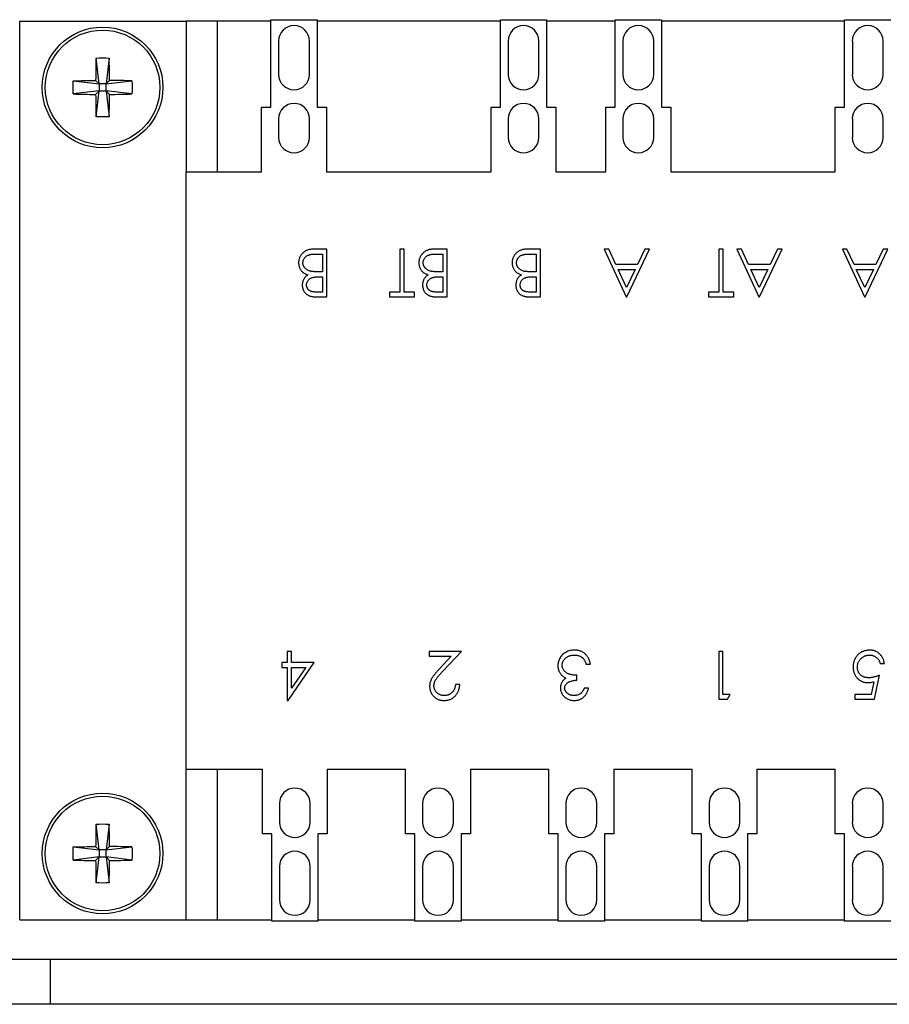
# Model space of a CAD drawing. Header units: inches. Extents: x 0.5 to 21.5, y 0.5 to 16.5.
# Tile 4 of 13: x 5.9 to 7.7, y 7.9 to 9.9. Entities that reach past the tile are written whole.
import ezdxf

# ---------------------------------------------------------------- set-up
doc = ezdxf.new("R2010")
doc.units = ezdxf.units.IN
doc.header["$LTSCALE"] = 2
doc.header["$MEASUREMENT"] = 0

msp = doc.modelspace()

# ---------------------------------------------------------------- linework, layer by layer
for p, q in [((5.877, 8.0578), (5.877, 9.935)), ((5.877, 9.935), (6.225, 9.935)), ((6.225, 9.935), (6.225, 9.62)), ((6.2896, 9.935), (6.225, 9.935)), ((6.2896, 9.935), (6.2896, 9.62)), ((6.4019, 9.935), (6.2896, 9.935)), ((6.4019, 9.7554), (6.4019, 9.9378)), ((6.4019, 9.9378), (6.4986, 9.9378)), ((6.4986, 9.9378), (6.4986, 9.7554)), ((6.8812, 9.935), (6.4986, 9.935)), ((6.8812, 9.7554), (6.8812, 9.9378)), ((6.8812, 9.9378), (6.9779, 9.9378)), ((6.9779, 9.9378), (6.9779, 9.7554)), ((7.1209, 9.935), (6.9779, 9.935)), ((7.1209, 9.7554), (7.1209, 9.9378)), ((7.1209, 9.9378), (7.2176, 9.9378)), ((7.2176, 9.9378), (7.2176, 9.7554)), ((7.6003, 9.935), (7.2176, 9.935)), ((7.6003, 9.7554), (7.6003, 9.9378)), ((7.6003, 9.9378), (7.697, 9.9378)), ((6.418, 9.8933), (6.418, 9.8236)), ((6.4824, 9.8236), (6.4824, 9.8933)), ((6.8974, 9.8933), (6.8974, 9.8236)), ((6.9618, 9.8236), (6.9618, 9.8933)), ((7.1371, 9.8933), (7.1371, 9.8236)), ((7.2015, 9.8236), (7.2015, 9.8933)), ((7.6165, 9.8933), (7.6165, 9.8236)), ((7.6808, 9.8236), (7.6808, 9.8933)), ((6.0429, 9.8037), (6.0365, 9.8577)), ((6.0639, 9.8577), (6.0575, 9.8037)), ((5.9889, 9.8101), (6.0429, 9.8037)), ((6.0429, 9.8037), (6.0357, 9.8109)), ((6.0575, 9.8037), (6.0648, 9.8109)), ((6.0575, 9.8037), (6.1116, 9.8101)), ((6.0429, 9.7891), (5.9889, 9.7827)), ((6.0357, 9.7818), (6.0429, 9.7891)), ((6.0365, 9.735), (6.0429, 9.7891)), ((6.0575, 9.8037), (6.0429, 9.8037)), ((6.0429, 9.8037), (6.0429, 9.7891)), ((6.0429, 9.7891), (6.0575, 9.7891)), ((6.0575, 9.7891), (6.0575, 9.8037)), ((6.1116, 9.7827), (6.0575, 9.7891)), ((6.0648, 9.7818), (6.0575, 9.7891)), ((6.0575, 9.7891), (6.0639, 9.735)), ((6.3825, 9.62), (6.3825, 9.7554)), ((6.3825, 9.7554), (6.4019, 9.7554)), ((6.4986, 9.7554), (6.5179, 9.7554)), ((6.5179, 9.7554), (6.5179, 9.62)), ((6.8619, 9.62), (6.8619, 9.7554)), ((6.8619, 9.7554), (6.8812, 9.7554)), ((6.9779, 9.7554), (6.9973, 9.7554)), ((6.9973, 9.7554), (6.9973, 9.62)), ((7.1016, 9.62), (7.1016, 9.7554)), ((7.1016, 9.7554), (7.1209, 9.7554)), ((7.2176, 9.7554), (7.237, 9.7554)), ((7.237, 9.7554), (7.237, 9.62)), ((7.5809, 9.62), (7.5809, 9.7554)), ((7.5809, 9.7554), (7.6003, 9.7554)), ((6.418, 9.7307), (6.418, 9.692)), ((6.4824, 9.692), (6.4824, 9.7307)), ((6.8974, 9.7307), (6.8974, 9.692)), ((6.9618, 9.692), (6.9618, 9.7307)), ((7.1371, 9.7307), (7.1371, 9.692)), ((7.2015, 9.692), (7.2015, 9.7307)), ((7.6165, 9.7307), (7.6165, 9.692)), ((7.6808, 9.692), (7.6808, 9.7307)), ((6.225, 9.62), (6.2896, 9.62)), ((6.225, 8.3728), (6.225, 9.62)), ((6.2896, 9.62), (6.3825, 9.62)), ((6.5179, 9.62), (6.8619, 9.62)), ((6.9973, 9.62), (7.1016, 9.62)), ((7.237, 9.62), (7.5809, 9.62)), ((6.5187, 9.4587), (6.4916, 9.4587)), ((6.4969, 9.4484), (6.5097, 9.4484)), ((6.5097, 9.4484), (6.5097, 9.4112)), ((6.5187, 9.3587), (6.5187, 9.4587)), ((6.6712, 9.4587), (6.6712, 9.3689)), ((6.6802, 9.4587), (6.6712, 9.4587)), ((6.6802, 9.3689), (6.6802, 9.4587)), ((6.7699, 9.4587), (6.7429, 9.4587)), ((6.7482, 9.4484), (6.761, 9.4484)), ((6.761, 9.4484), (6.761, 9.4112)), ((6.7699, 9.3587), (6.7699, 9.4587)), ((6.9648, 9.4587), (6.9378, 9.4587)), ((6.9431, 9.4484), (6.9558, 9.4484)), ((6.9558, 9.4484), (6.9558, 9.4112)), ((6.9648, 9.3587), (6.9648, 9.4587)), ((7.1079, 9.4587), (7.0981, 9.4587)), ((7.0981, 9.4587), (7.1443, 9.3587)), ((7.1227, 9.4266), (7.1079, 9.4587)), ((7.1456, 9.3587), (7.193, 9.4587)), ((7.1832, 9.4587), (7.168, 9.4266)), ((7.193, 9.4587), (7.1832, 9.4587)), ((7.3379, 9.4587), (7.3379, 9.3689)), ((7.3469, 9.4587), (7.3379, 9.4587)), ((7.3469, 9.3689), (7.3469, 9.4587)), ((7.3848, 9.4587), (7.3751, 9.4587)), ((7.3751, 9.4587), (7.4212, 9.3587)), ((7.3996, 9.4266), (7.3848, 9.4587)), ((7.4225, 9.3587), (7.4699, 9.4587)), ((7.4601, 9.4587), (7.4449, 9.4266)), ((7.4699, 9.4587), (7.4601, 9.4587)), ((7.6053, 9.4587), (7.5956, 9.4587)), ((7.5956, 9.4587), (7.6417, 9.3587)), ((7.6201, 9.4266), (7.6053, 9.4587)), ((7.643, 9.3587), (7.6904, 9.4587)), ((7.6807, 9.4587), (7.6654, 9.4266)), ((7.6904, 9.4587), (7.6807, 9.4587)), ((7.168, 9.4266), (7.1227, 9.4266)), ((7.4449, 9.4266), (7.3996, 9.4266)), ((7.6654, 9.4266), (7.6201, 9.4266)), ((6.5097, 9.4112), (6.5037, 9.4112)), ((6.5037, 9.401), (6.5097, 9.401)), ((6.5097, 9.401), (6.5097, 9.3689)), ((6.7549, 9.401), (6.761, 9.401)), ((6.761, 9.4112), (6.755, 9.4112)), ((6.761, 9.401), (6.761, 9.3689)), ((6.9498, 9.401), (6.9558, 9.401)), ((6.9558, 9.4112), (6.9499, 9.4112)), ((6.9558, 9.401), (6.9558, 9.3689)), ((7.145, 9.3782), (7.1274, 9.4164)), ((7.1274, 9.4164), (7.1631, 9.4164)), ((7.1631, 9.4164), (7.145, 9.3782)), ((7.422, 9.3782), (7.4043, 9.4164)), ((7.4043, 9.4164), (7.4401, 9.4164)), ((7.4401, 9.4164), (7.422, 9.3782)), ((7.6425, 9.3782), (7.6248, 9.4164)), ((7.6248, 9.4164), (7.6606, 9.4164)), ((7.6606, 9.4164), (7.6425, 9.3782)), ((6.5097, 9.3689), (6.4975, 9.3689)), ((6.4991, 9.3587), (6.5187, 9.3587)), ((6.6494, 9.3689), (6.6494, 9.3587)), ((6.6712, 9.3689), (6.6494, 9.3689)), ((6.6494, 9.3587), (6.702, 9.3587)), ((6.702, 9.3689), (6.6802, 9.3689)), ((6.702, 9.3587), (6.702, 9.3689)), ((6.761, 9.3689), (6.7488, 9.3689)), ((6.7504, 9.3587), (6.7699, 9.3587)), ((6.9558, 9.3689), (6.9437, 9.3689)), ((6.9453, 9.3587), (6.9648, 9.3587)), ((7.1443, 9.3587), (7.1456, 9.3587)), ((7.3161, 9.3689), (7.3161, 9.3587)), ((7.3379, 9.3689), (7.3161, 9.3689)), ((7.3161, 9.3587), (7.3687, 9.3587)), ((7.3687, 9.3689), (7.3469, 9.3689)), ((7.3687, 9.3587), (7.3687, 9.3689)), ((7.4212, 9.3587), (7.4225, 9.3587)), ((7.6417, 9.3587), (7.643, 9.3587)), ((6.436, 8.6185), (6.436, 8.5955)), ((6.4449, 8.6185), (6.436, 8.6185)), ((6.4449, 8.5955), (6.4449, 8.6185)), ((6.7321, 8.6185), (6.7321, 8.6083)), ((6.8001, 8.6185), (6.7321, 8.6185)), ((6.7613, 8.5772), (6.8001, 8.6185)), ((7.3373, 8.6185), (7.3373, 8.5185)), ((7.3462, 8.6185), (7.3373, 8.6185)), ((7.3462, 8.5288), (7.3462, 8.6185)), ((6.7321, 8.6083), (6.7787, 8.6083)), ((6.7787, 8.6083), (6.7536, 8.5816)), ((6.4244, 8.5955), (6.4244, 8.5852)), ((6.436, 8.5955), (6.4244, 8.5955)), ((6.4244, 8.5852), (6.436, 8.5852)), ((6.436, 8.5852), (6.436, 8.516)), ((6.4378, 8.516), (6.4924, 8.5955)), ((6.4924, 8.5955), (6.4449, 8.5955)), ((6.4449, 8.5852), (6.4748, 8.5852)), ((6.4449, 8.5418), (6.4449, 8.5852)), ((6.4748, 8.5852), (6.4449, 8.5418)), ((7.0603, 8.5916), (7.0693, 8.5916)), ((7.6744, 8.5929), (7.6834, 8.5929)), ((7.0411, 8.5583), (7.0411, 8.5685)), ((7.6613, 8.5551), (7.6559, 8.5288)), ((7.6629, 8.5185), (7.6732, 8.5685)), ((6.7962, 8.5493), (6.7873, 8.5493)), ((7.0655, 8.5416), (7.0565, 8.5416)), ((6.436, 8.516), (6.4378, 8.516)), ((7.3373, 8.5185), (7.3557, 8.5185)), ((7.3616, 8.5288), (7.3462, 8.5288)), ((7.3557, 8.5185), (7.3616, 8.5288)), ((7.6219, 8.5288), (7.6219, 8.5185)), ((7.6559, 8.5288), (7.6219, 8.5288)), ((7.6219, 8.5185), (7.6629, 8.5185)), ((6.225, 8.3728), (6.2896, 8.3728)), ((6.225, 8.0578), (6.225, 8.3728)), ((6.2896, 8.3728), (6.2896, 8.0578)), ((6.2896, 8.3728), (6.3841, 8.3728)), ((6.3841, 8.2373), (6.3841, 8.3728)), ((6.5195, 8.3728), (6.5195, 8.2373)), ((6.5195, 8.3728), (6.6833, 8.3728)), ((6.6833, 8.2373), (6.6833, 8.3728)), ((6.8187, 8.3728), (6.8187, 8.2373)), ((6.8187, 8.3728), (6.9825, 8.3728)), ((6.9825, 8.2373), (6.9825, 8.3728)), ((7.1179, 8.3728), (7.1179, 8.2373)), ((7.1179, 8.3728), (7.2817, 8.3728)), ((7.2817, 8.2373), (7.2817, 8.3728)), ((7.4172, 8.3728), (7.4172, 8.2373)), ((7.4172, 8.3728), (7.5809, 8.3728)), ((7.5809, 8.2373), (7.5809, 8.3728)), ((6.4196, 8.3008), (6.4196, 8.262)), ((6.484, 8.262), (6.484, 8.3008)), ((6.7188, 8.3008), (6.7188, 8.262)), ((6.7832, 8.262), (6.7832, 8.3008)), ((7.018, 8.3008), (7.018, 8.262)), ((7.0824, 8.262), (7.0824, 8.3008)), ((7.3173, 8.3008), (7.3173, 8.262)), ((7.3816, 8.262), (7.3816, 8.3008)), ((7.6165, 8.3008), (7.6165, 8.262)), ((7.6808, 8.262), (7.6808, 8.3008)), ((6.0429, 8.2037), (6.0365, 8.2577)), ((6.0639, 8.2577), (6.0575, 8.2037)), ((6.4035, 8.2373), (6.3841, 8.2373)), ((6.4035, 8.0549), (6.4035, 8.2373)), ((6.5001, 8.2373), (6.5001, 8.0549)), ((6.5195, 8.2373), (6.5001, 8.2373)), ((6.7027, 8.2373), (6.6833, 8.2373)), ((6.7027, 8.0549), (6.7027, 8.2373)), ((6.7994, 8.2373), (6.7994, 8.0549)), ((6.8187, 8.2373), (6.7994, 8.2373)), ((7.0019, 8.2373), (6.9825, 8.2373)), ((7.0019, 8.0549), (7.0019, 8.2373)), ((7.0986, 8.2373), (7.0986, 8.0549)), ((7.1179, 8.2373), (7.0986, 8.2373)), ((7.3011, 8.2373), (7.2817, 8.2373)), ((7.3011, 8.0549), (7.3011, 8.2373)), ((7.3978, 8.2373), (7.3978, 8.0549)), ((7.4172, 8.2373), (7.3978, 8.2373)), ((7.6003, 8.2373), (7.5809, 8.2373)), ((7.6003, 8.0549), (7.6003, 8.2373)), ((5.9889, 8.2101), (6.0429, 8.2037)), ((6.0429, 8.2037), (6.0357, 8.2109)), ((6.0575, 8.2037), (6.0648, 8.2109)), ((6.0575, 8.2037), (6.1116, 8.2101)), ((6.0429, 8.1891), (5.9889, 8.1827)), ((6.0357, 8.1818), (6.0429, 8.1891)), ((6.0365, 8.135), (6.0429, 8.1891)), ((6.0575, 8.2037), (6.0429, 8.2037)), ((6.0429, 8.2037), (6.0429, 8.1891)), ((6.0429, 8.1891), (6.0575, 8.1891)), ((6.0575, 8.1891), (6.0575, 8.2037)), ((6.0575, 8.1891), (6.0639, 8.135)), ((6.0648, 8.1818), (6.0575, 8.1891)), ((6.1116, 8.1827), (6.0575, 8.1891)), ((6.4196, 8.1691), (6.4196, 8.0995)), ((6.484, 8.0995), (6.484, 8.1691)), ((6.7188, 8.1691), (6.7188, 8.0995)), ((6.7832, 8.0995), (6.7832, 8.1691)), ((7.018, 8.1691), (7.018, 8.0995)), ((7.0824, 8.0995), (7.0824, 8.1691)), ((7.3173, 8.1691), (7.3173, 8.0995)), ((7.3816, 8.0995), (7.3816, 8.1691)), ((7.6165, 8.1691), (7.6165, 8.0995)), ((7.6808, 8.0995), (7.6808, 8.1691)), ((5.877, 8.0578), (6.225, 8.0578)), ((6.225, 8.0578), (6.2896, 8.0578)), ((6.2896, 8.0578), (6.4035, 8.0578)), ((6.5001, 8.0549), (6.4035, 8.0549)), ((6.5001, 8.0578), (6.7027, 8.0578)), ((6.7994, 8.0549), (6.7027, 8.0549)), ((6.7994, 8.0578), (7.0019, 8.0578)), ((7.0986, 8.0549), (7.0019, 8.0549)), ((7.0986, 8.0578), (7.3011, 8.0578)), ((7.3978, 8.0549), (7.3011, 8.0549)), ((7.3978, 8.0578), (7.6003, 8.0578)), ((7.697, 8.0549), (7.6003, 8.0549)), ((5.847, 7.9759), (5.9415, 7.9759)), ((5.9415, 7.8814), (5.9415, 7.9759)), ((5.9415, 7.9759), (8.036, 7.9759)), ((5.9415, 7.8814), (5.847, 7.8814)), ((8.036, 7.8814), (5.9415, 7.8814))]:
    msp.add_line(p, q)
for centre, radius in [((6.0502, 9.7964), 0.126), ((6.0502, 9.7964), 0.1197), ((6.0502, 8.1964), 0.126), ((6.0502, 8.1964), 0.1197)]:
    msp.add_circle(centre, radius)
for centre, start, end in [((6.4502, 9.8933), 0, 180), ((6.9296, 9.8933), 0, 180), ((7.1693, 9.8933), 0, 180), ((7.6486, 9.8933), 0, 180), ((6.4502, 9.8236), 180, 0), ((6.9296, 9.8236), 180, 0), ((7.1693, 9.8236), 180, 0), ((7.6486, 9.8236), 180, 0), ((6.4502, 9.7307), 0, 180), ((6.9296, 9.7307), 0, 180), ((7.1693, 9.7307), 0, 180), ((7.6486, 9.7307), 0, 180), ((6.4502, 9.692), 180, 0), ((6.9296, 9.692), 180, 0), ((7.1693, 9.692), 180, 0), ((7.6486, 9.692), 180, 0), ((6.4518, 8.3008), 0, 180), ((6.751, 8.3008), 0, 180), ((7.0502, 8.3008), 0, 180), ((7.3494, 8.3008), 0, 180), ((7.6486, 8.3008), 0, 180), ((6.4518, 8.262), 180, 0), ((6.751, 8.262), 180, 0), ((7.0502, 8.262), 180, 0), ((7.3494, 8.262), 180, 0), ((7.6486, 8.262), 180, 0), ((6.4518, 8.1691), 0, 180), ((6.751, 8.1691), 0, 180), ((7.0502, 8.1691), 0, 180), ((7.3494, 8.1691), 0, 180), ((7.6486, 8.1691), 0, 180), ((6.4518, 8.0995), 180, 0), ((6.751, 8.0995), 180, 0), ((7.0502, 8.0995), 180, 0), ((7.3494, 8.0995), 180, 0), ((7.6486, 8.0995), 180, 0)]:
    msp.add_arc(centre, 0.0322, start, end)
for points in [[(6.0365, 9.8577), (6.0361, 9.8425), (6.0358, 9.8269), (6.0357, 9.8109)], [(6.0365, 9.8577), (6.0457, 9.8581), (6.0548, 9.8581), (6.0639, 9.8577)], [(6.0648, 9.8109), (6.0647, 9.8269), (6.0644, 9.8425), (6.0639, 9.8577)], [(5.9889, 9.7827), (5.9885, 9.7918), (5.9885, 9.8009), (5.9889, 9.8101)], [(5.9889, 9.8101), (6.0041, 9.8105), (6.0197, 9.8108), (6.0357, 9.8109)], [(6.1116, 9.8101), (6.0963, 9.8105), (6.0807, 9.8108), (6.0648, 9.8109)], [(6.1116, 9.8101), (6.112, 9.8009), (6.112, 9.7918), (6.1116, 9.7827)], [(5.9889, 9.7827), (6.0041, 9.7822), (6.0197, 9.7819), (6.0357, 9.7818)], [(6.0357, 9.7818), (6.0358, 9.7659), (6.0361, 9.7503), (6.0365, 9.735)], [(6.0639, 9.735), (6.0644, 9.7503), (6.0647, 9.7659), (6.0648, 9.7818)], [(6.0648, 9.7818), (6.0807, 9.7819), (6.0963, 9.7822), (6.1116, 9.7827)], [(6.0639, 9.735), (6.0548, 9.7346), (6.0457, 9.7346), (6.0365, 9.735)], [(6.0365, 8.2577), (6.0361, 8.2425), (6.0358, 8.2269), (6.0357, 8.2109)], [(6.0365, 8.2577), (6.0457, 8.2581), (6.0548, 8.2581), (6.0639, 8.2577)], [(6.0648, 8.2109), (6.0647, 8.2269), (6.0644, 8.2425), (6.0639, 8.2577)], [(5.9889, 8.1827), (5.9885, 8.1918), (5.9885, 8.2009), (5.9889, 8.2101)], [(5.9889, 8.2101), (6.0041, 8.2105), (6.0197, 8.2108), (6.0357, 8.2109)], [(6.1116, 8.2101), (6.0963, 8.2105), (6.0807, 8.2108), (6.0648, 8.2109)], [(6.1116, 8.2101), (6.112, 8.2009), (6.112, 8.1918), (6.1116, 8.1827)], [(5.9889, 8.1827), (6.0041, 8.1822), (6.0197, 8.1819), (6.0357, 8.1818)], [(6.0357, 8.1818), (6.0358, 8.1659), (6.0361, 8.1503), (6.0365, 8.135)], [(6.0639, 8.135), (6.0644, 8.1503), (6.0647, 8.1659), (6.0648, 8.1818)], [(6.0648, 8.1818), (6.0807, 8.1819), (6.0963, 8.1822), (6.1116, 8.1827)], [(6.0639, 8.135), (6.0548, 8.1346), (6.0457, 8.1346), (6.0365, 8.135)]]:
    msp.add_open_spline(points, degree=3)
for points, knots in [([(6.4916, 9.4587), (6.4904, 9.4587), (6.4881, 9.4586), (6.4847, 9.4582), (6.4815, 9.4576), (6.4785, 9.4567), (6.4757, 9.4555), (6.473, 9.4541), (6.4706, 9.4524), (6.4683, 9.4505), (6.4663, 9.4484), (6.4645, 9.4461), (6.463, 9.4438), (6.4618, 9.4413), (6.4609, 9.4387), (6.4602, 9.436), (6.4598, 9.4332), (6.4597, 9.4313), (6.4597, 9.4303)], [0, 0, 0, 0, 0.074522, 0.145314, 0.213177, 0.278705, 0.342112, 0.404261, 0.466239, 0.52828, 0.589543, 0.648814, 0.707317, 0.764765, 0.82182, 0.879665, 0.93884, 1, 1, 1, 1]), ([(6.4687, 9.4303), (6.4687, 9.4311), (6.4688, 9.4328), (6.4694, 9.4353), (6.4704, 9.4377), (6.4718, 9.4399), (6.4735, 9.442), (6.4755, 9.4438), (6.4778, 9.4453), (6.4799, 9.4462), (6.4818, 9.4469), (6.4834, 9.4473), (6.4852, 9.4477), (6.4872, 9.4479), (6.4893, 9.4482), (6.4917, 9.4483), (6.4942, 9.4484), (6.496, 9.4484), (6.4969, 9.4484)], [0, 0, 0, 0, 0.066884, 0.133364, 0.200692, 0.271031, 0.342035, 0.412126, 0.483159, 0.556302, 0.59546, 0.639227, 0.687794, 0.740178, 0.798205, 0.860261, 0.927498, 1, 1, 1, 1]), ([(6.7429, 9.4587), (6.7417, 9.4587), (6.7394, 9.4586), (6.736, 9.4582), (6.7328, 9.4576), (6.7298, 9.4567), (6.727, 9.4555), (6.7243, 9.4541), (6.7219, 9.4524), (6.7196, 9.4505), (6.7176, 9.4484), (6.7158, 9.4461), (6.7143, 9.4438), (6.7131, 9.4413), (6.7121, 9.4387), (6.7115, 9.436), (6.711, 9.4332), (6.711, 9.4313), (6.711, 9.4303)], [0, 0, 0, 0, 0.074522, 0.145314, 0.213177, 0.278705, 0.342112, 0.404261, 0.466239, 0.52828, 0.589543, 0.648814, 0.707317, 0.764765, 0.82182, 0.879665, 0.93884, 1, 1, 1, 1]), ([(6.7199, 9.4303), (6.72, 9.4311), (6.7201, 9.4328), (6.7207, 9.4353), (6.7217, 9.4377), (6.7231, 9.4399), (6.7248, 9.442), (6.7268, 9.4438), (6.7291, 9.4453), (6.7312, 9.4462), (6.733, 9.4469), (6.7347, 9.4473), (6.7364, 9.4477), (6.7384, 9.4479), (6.7406, 9.4482), (6.743, 9.4483), (6.7455, 9.4484), (6.7473, 9.4484), (6.7482, 9.4484)], [0, 0, 0, 0, 0.066884, 0.133364, 0.200692, 0.271031, 0.342035, 0.412126, 0.483159, 0.556302, 0.59546, 0.639227, 0.687794, 0.740178, 0.798205, 0.860261, 0.927498, 1, 1, 1, 1]), ([(6.9378, 9.4587), (6.9366, 9.4587), (6.9343, 9.4586), (6.9309, 9.4582), (6.9277, 9.4576), (6.9247, 9.4567), (6.9218, 9.4555), (6.9192, 9.4541), (6.9167, 9.4524), (6.9145, 9.4505), (6.9125, 9.4484), (6.9107, 9.4461), (6.9092, 9.4438), (6.908, 9.4413), (6.907, 9.4387), (6.9063, 9.436), (6.9059, 9.4332), (6.9059, 9.4313), (6.9058, 9.4303)], [0, 0, 0, 0, 0.074522, 0.145314, 0.213177, 0.278705, 0.342112, 0.404261, 0.466239, 0.52828, 0.589543, 0.648814, 0.707317, 0.764765, 0.82182, 0.879665, 0.93884, 1, 1, 1, 1]), ([(6.9148, 9.4303), (6.9148, 9.4311), (6.9149, 9.4328), (6.9156, 9.4353), (6.9166, 9.4377), (6.918, 9.4399), (6.9197, 9.442), (6.9217, 9.4438), (6.924, 9.4453), (6.9261, 9.4462), (6.9279, 9.4469), (6.9295, 9.4473), (6.9313, 9.4477), (6.9333, 9.4479), (6.9355, 9.4482), (6.9378, 9.4483), (6.9404, 9.4484), (6.9421, 9.4484), (6.9431, 9.4484)], [0, 0, 0, 0, 0.066884, 0.133364, 0.200692, 0.271031, 0.342035, 0.412126, 0.483159, 0.556302, 0.59546, 0.639227, 0.687794, 0.740178, 0.798205, 0.860261, 0.927498, 1, 1, 1, 1]), ([(6.4597, 9.4303), (6.4597, 9.4293), (6.4598, 9.4274), (6.4602, 9.4247), (6.4609, 9.422), (6.4618, 9.4194), (6.463, 9.417), (6.4644, 9.4148), (6.466, 9.4127), (6.4679, 9.4108), (6.4701, 9.4091), (6.4726, 9.4075), (6.4756, 9.406), (6.4778, 9.4052), (6.4789, 9.4047)], [0, 0, 0, 0, 0.083354, 0.165113, 0.244471, 0.323858, 0.401709, 0.478603, 0.553616, 0.629777, 0.7097, 0.797086, 0.893943, 1, 1, 1, 1]), ([(6.485, 9.4124), (6.4838, 9.4128), (6.4815, 9.4134), (6.4782, 9.4149), (6.4754, 9.4167), (6.4734, 9.4186), (6.472, 9.4202), (6.4711, 9.4215), (6.4703, 9.4229), (6.4697, 9.4242), (6.4693, 9.4257), (6.4689, 9.4272), (6.4687, 9.4287), (6.4687, 9.4298), (6.4687, 9.4303)], [0, 0, 0, 0, 0.143309, 0.277421, 0.405171, 0.529268, 0.589902, 0.649129, 0.707867, 0.764857, 0.822497, 0.880398, 0.939713, 1, 1, 1, 1]), ([(6.711, 9.4303), (6.711, 9.4293), (6.711, 9.4274), (6.7114, 9.4247), (6.7121, 9.422), (6.7131, 9.4194), (6.7143, 9.417), (6.7157, 9.4148), (6.7173, 9.4127), (6.7192, 9.4108), (6.7213, 9.4091), (6.7239, 9.4075), (6.7269, 9.406), (6.7291, 9.4052), (6.7302, 9.4047)], [0, 0, 0, 0, 0.083354, 0.165113, 0.244471, 0.323858, 0.401709, 0.478603, 0.553616, 0.629777, 0.7097, 0.797086, 0.893943, 1, 1, 1, 1]), ([(6.7363, 9.4124), (6.7351, 9.4128), (6.7327, 9.4134), (6.7295, 9.4149), (6.7267, 9.4167), (6.7246, 9.4186), (6.7233, 9.4202), (6.7224, 9.4215), (6.7216, 9.4229), (6.721, 9.4242), (6.7205, 9.4257), (6.7202, 9.4272), (6.72, 9.4287), (6.7199, 9.4298), (6.7199, 9.4303)], [0, 0, 0, 0, 0.143309, 0.277421, 0.405171, 0.529268, 0.589902, 0.649129, 0.707867, 0.764857, 0.822497, 0.880398, 0.939713, 1, 1, 1, 1]), ([(6.9058, 9.4303), (6.9059, 9.4293), (6.9059, 9.4274), (6.9063, 9.4247), (6.907, 9.422), (6.9079, 9.4194), (6.9091, 9.417), (6.9105, 9.4148), (6.9122, 9.4127), (6.914, 9.4108), (6.9162, 9.4091), (6.9188, 9.4075), (6.9218, 9.406), (6.9239, 9.4052), (6.9251, 9.4047)], [0, 0, 0, 0, 0.083354, 0.165113, 0.244471, 0.323858, 0.401709, 0.478603, 0.553616, 0.629777, 0.7097, 0.797086, 0.893943, 1, 1, 1, 1]), ([(6.9312, 9.4124), (6.93, 9.4128), (6.9276, 9.4134), (6.9244, 9.4149), (6.9215, 9.4167), (6.9195, 9.4186), (6.9181, 9.4202), (6.9173, 9.4215), (6.9165, 9.4229), (6.9159, 9.4242), (6.9154, 9.4257), (6.9151, 9.4272), (6.9148, 9.4287), (6.9148, 9.4298), (6.9148, 9.4303)], [0, 0, 0, 0, 0.143309, 0.277421, 0.405171, 0.529268, 0.589902, 0.649129, 0.707867, 0.764857, 0.822497, 0.880398, 0.939713, 1, 1, 1, 1]), ([(6.4789, 9.4047), (6.478, 9.4041), (6.4762, 9.403), (6.4739, 9.4008), (6.4719, 9.3984), (6.4702, 9.3958), (6.469, 9.3929), (6.4681, 9.3899), (6.4675, 9.3867), (6.4674, 9.3846), (6.4674, 9.3835)], [0, 0, 0, 0, 0.128234, 0.252451, 0.374261, 0.496377, 0.619448, 0.743419, 0.869431, 1, 1, 1, 1]), ([(6.4763, 9.3836), (6.4764, 9.3845), (6.4764, 9.3861), (6.4771, 9.3885), (6.478, 9.3908), (6.4793, 9.393), (6.481, 9.3949), (6.4829, 9.3966), (6.4851, 9.398), (6.4872, 9.3989), (6.489, 9.3995), (6.4905, 9.3999), (6.4923, 9.4003), (6.4942, 9.4005), (6.4963, 9.4007), (6.4986, 9.4009), (6.5011, 9.401), (6.5028, 9.401), (6.5037, 9.401)], [0, 0, 0, 0, 0.068636, 0.135185, 0.202717, 0.27157, 0.341133, 0.410222, 0.481168, 0.55446, 0.594294, 0.638261, 0.68681, 0.7394, 0.797711, 0.8603, 0.927699, 1, 1, 1, 1]), ([(6.5037, 9.4112), (6.5027, 9.4112), (6.5006, 9.4113), (6.4976, 9.4113), (6.4949, 9.4114), (6.4925, 9.4115), (6.4902, 9.4117), (6.4883, 9.4119), (6.4866, 9.4121), (6.4855, 9.4123), (6.485, 9.4124)], [0, 0, 0, 0, 0.170715, 0.328655, 0.473823, 0.605269, 0.722943, 0.828047, 0.920694, 1, 1, 1, 1]), ([(6.7302, 9.4047), (6.7293, 9.4041), (6.7275, 9.403), (6.7252, 9.4008), (6.7232, 9.3984), (6.7215, 9.3958), (6.7203, 9.3929), (6.7193, 9.3899), (6.7187, 9.3867), (6.7187, 9.3846), (6.7187, 9.3835)], [0, 0, 0, 0, 0.128234, 0.252451, 0.374261, 0.496377, 0.619448, 0.743419, 0.869431, 1, 1, 1, 1]), ([(6.7276, 9.3836), (6.7277, 9.3845), (6.7277, 9.3861), (6.7283, 9.3885), (6.7293, 9.3908), (6.7306, 9.393), (6.7322, 9.3949), (6.7342, 9.3966), (6.7364, 9.398), (6.7384, 9.3989), (6.7403, 9.3995), (6.7418, 9.3999), (6.7436, 9.4003), (6.7455, 9.4005), (6.7476, 9.4007), (6.7499, 9.4009), (6.7523, 9.401), (6.7541, 9.401), (6.7549, 9.401)], [0, 0, 0, 0, 0.068636, 0.135185, 0.202717, 0.27157, 0.341133, 0.410222, 0.481168, 0.55446, 0.594294, 0.638261, 0.68681, 0.7394, 0.797711, 0.8603, 0.927699, 1, 1, 1, 1]), ([(6.755, 9.4112), (6.7539, 9.4112), (6.7519, 9.4113), (6.7489, 9.4113), (6.7462, 9.4114), (6.7437, 9.4115), (6.7415, 9.4117), (6.7396, 9.4119), (6.7378, 9.4121), (6.7368, 9.4123), (6.7363, 9.4124)], [0, 0, 0, 0, 0.170715, 0.328655, 0.473823, 0.605269, 0.722943, 0.828047, 0.920694, 1, 1, 1, 1]), ([(6.9251, 9.4047), (6.9242, 9.4041), (6.9224, 9.403), (6.92, 9.4008), (6.9181, 9.3984), (6.9164, 9.3958), (6.9151, 9.3929), (6.9142, 9.3899), (6.9136, 9.3867), (6.9136, 9.3846), (6.9135, 9.3835)], [0, 0, 0, 0, 0.128234, 0.252451, 0.374261, 0.496377, 0.619448, 0.743419, 0.869431, 1, 1, 1, 1]), ([(6.9225, 9.3836), (6.9225, 9.3845), (6.9226, 9.3861), (6.9232, 9.3885), (6.9241, 9.3908), (6.9255, 9.393), (6.9271, 9.3949), (6.9291, 9.3966), (6.9312, 9.398), (6.9333, 9.3989), (6.9351, 9.3995), (6.9367, 9.3999), (6.9384, 9.4003), (6.9404, 9.4005), (6.9425, 9.4007), (6.9448, 9.4009), (6.9472, 9.401), (6.9489, 9.401), (6.9498, 9.401)], [0, 0, 0, 0, 0.068636, 0.135185, 0.202717, 0.27157, 0.341133, 0.410222, 0.481168, 0.55446, 0.594294, 0.638261, 0.68681, 0.7394, 0.797711, 0.8603, 0.927699, 1, 1, 1, 1]), ([(6.9499, 9.4112), (6.9488, 9.4112), (6.9468, 9.4113), (6.9438, 9.4113), (6.9411, 9.4114), (6.9386, 9.4115), (6.9364, 9.4117), (6.9344, 9.4119), (6.9327, 9.4121), (6.9317, 9.4123), (6.9312, 9.4124)], [0, 0, 0, 0, 0.170715, 0.328655, 0.473823, 0.605269, 0.722943, 0.828047, 0.920694, 1, 1, 1, 1]), ([(6.4674, 9.3835), (6.4674, 9.3823), (6.4675, 9.38), (6.4682, 9.3766), (6.4694, 9.3733), (6.471, 9.3703), (6.473, 9.3675), (6.4753, 9.3651), (6.478, 9.3631), (6.4805, 9.3617), (6.4827, 9.3608), (6.4846, 9.3603), (6.4866, 9.3598), (6.4888, 9.3594), (6.4911, 9.3591), (6.4936, 9.3588), (6.4963, 9.3587), (6.4982, 9.3587), (6.4991, 9.3587)], [0, 0, 0, 0, 0.077182, 0.152719, 0.226646, 0.301825, 0.376416, 0.449465, 0.522032, 0.596644, 0.635901, 0.678121, 0.723132, 0.771635, 0.82332, 0.878677, 0.937406, 1, 1, 1, 1]), ([(6.4975, 9.3689), (6.4966, 9.369), (6.4949, 9.369), (6.4924, 9.3691), (6.4901, 9.3695), (6.488, 9.3699), (6.4861, 9.3704), (6.4843, 9.3711), (6.4828, 9.3719), (6.4814, 9.3728), (6.4802, 9.3739), (6.4792, 9.375), (6.4783, 9.3762), (6.4776, 9.3775), (6.477, 9.3789), (6.4766, 9.3804), (6.4764, 9.382), (6.4764, 9.3831), (6.4763, 9.3836)], [0, 0, 0, 0, 0.09126, 0.176546, 0.255515, 0.32897, 0.397569, 0.460759, 0.520282, 0.5766, 0.630098, 0.682521, 0.733159, 0.78413, 0.835598, 0.888182, 0.942997, 1, 1, 1, 1]), ([(6.7187, 9.3835), (6.7187, 9.3823), (6.7188, 9.38), (6.7195, 9.3766), (6.7207, 9.3733), (6.7222, 9.3703), (6.7243, 9.3675), (6.7266, 9.3651), (6.7293, 9.3631), (6.7318, 9.3617), (6.734, 9.3608), (6.7359, 9.3603), (6.7379, 9.3598), (6.7401, 9.3594), (6.7424, 9.3591), (6.7449, 9.3588), (6.7476, 9.3587), (6.7495, 9.3587), (6.7504, 9.3587)], [0, 0, 0, 0, 0.077182, 0.152719, 0.226646, 0.301825, 0.376416, 0.449465, 0.522032, 0.596644, 0.635901, 0.678121, 0.723132, 0.771635, 0.82332, 0.878677, 0.937406, 1, 1, 1, 1]), ([(6.7488, 9.3689), (6.7479, 9.369), (6.7462, 9.369), (6.7437, 9.3691), (6.7414, 9.3695), (6.7393, 9.3699), (6.7374, 9.3704), (6.7356, 9.3711), (6.7341, 9.3719), (6.7327, 9.3728), (6.7315, 9.3739), (6.7305, 9.375), (6.7296, 9.3762), (6.7289, 9.3775), (6.7283, 9.3789), (6.7279, 9.3804), (6.7277, 9.382), (6.7276, 9.3831), (6.7276, 9.3836)], [0, 0, 0, 0, 0.09126, 0.176546, 0.255515, 0.32897, 0.397569, 0.460759, 0.520282, 0.5766, 0.630098, 0.682521, 0.733159, 0.78413, 0.835598, 0.888182, 0.942997, 1, 1, 1, 1]), ([(6.9135, 9.3835), (6.9136, 9.3823), (6.9136, 9.38), (6.9144, 9.3766), (6.9155, 9.3733), (6.9171, 9.3703), (6.9191, 9.3675), (6.9214, 9.3651), (6.9242, 9.3631), (6.9267, 9.3617), (6.9289, 9.3608), (6.9307, 9.3603), (6.9327, 9.3598), (6.9349, 9.3594), (6.9373, 9.3591), (6.9398, 9.3588), (6.9425, 9.3587), (6.9443, 9.3587), (6.9453, 9.3587)], [0, 0, 0, 0, 0.077182, 0.152719, 0.226646, 0.301825, 0.376416, 0.449465, 0.522032, 0.596644, 0.635901, 0.678121, 0.723132, 0.771635, 0.82332, 0.878677, 0.937406, 1, 1, 1, 1]), ([(6.9437, 9.3689), (6.9428, 9.369), (6.941, 9.369), (6.9386, 9.3691), (6.9363, 9.3695), (6.9342, 9.3699), (6.9322, 9.3704), (6.9305, 9.3711), (6.9289, 9.3719), (6.9276, 9.3728), (6.9264, 9.3739), (6.9253, 9.375), (6.9245, 9.3762), (6.9237, 9.3775), (6.9232, 9.3789), (6.9228, 9.3804), (6.9225, 9.382), (6.9225, 9.3831), (6.9225, 9.3836)], [0, 0, 0, 0, 0.09126, 0.176546, 0.255515, 0.32897, 0.397569, 0.460759, 0.520282, 0.5766, 0.630098, 0.682521, 0.733159, 0.78413, 0.835598, 0.888182, 0.942997, 1, 1, 1, 1]), ([(7.036, 8.6211), (7.0344, 8.6211), (7.0312, 8.621), (7.0267, 8.6201), (7.0224, 8.6189), (7.0183, 8.617), (7.0146, 8.6147), (7.0112, 8.6119), (7.0083, 8.6087), (7.0059, 8.6051), (7.0038, 8.6012), (7.0024, 8.5972), (7.0015, 8.593), (7.0014, 8.5902), (7.0014, 8.5888)], [0, 0, 0, 0, 0.090252, 0.177522, 0.262564, 0.346964, 0.430315, 0.512398, 0.593965, 0.677391, 0.760381, 0.841078, 0.920352, 1, 1, 1, 1]), ([(7.0693, 8.5916), (7.0691, 8.5928), (7.0686, 8.5951), (7.0676, 8.5984), (7.0665, 8.6015), (7.0651, 8.6044), (7.0636, 8.607), (7.0619, 8.6094), (7.06, 8.6117), (7.0579, 8.6136), (7.0556, 8.6154), (7.0532, 8.6169), (7.0507, 8.6182), (7.048, 8.6193), (7.0452, 8.6201), (7.0422, 8.6207), (7.0391, 8.621), (7.037, 8.6211), (7.036, 8.6211)], [0, 0, 0, 0, 0.073705, 0.143654, 0.210872, 0.275144, 0.337494, 0.398261, 0.457757, 0.51683, 0.575458, 0.633602, 0.691452, 0.749908, 0.809623, 0.871037, 0.934459, 1, 1, 1, 1]), ([(7.6529, 8.6211), (7.6521, 8.6211), (7.6504, 8.6211), (7.648, 8.6209), (7.6456, 8.6205), (7.6433, 8.62), (7.6411, 8.6194), (7.639, 8.6186), (7.6369, 8.6178), (7.6349, 8.6167), (7.633, 8.6156), (7.6312, 8.6143), (7.6295, 8.6129), (7.6279, 8.6114), (7.6264, 8.6097), (7.6251, 8.6079), (7.6237, 8.6061), (7.6226, 8.604), (7.6215, 8.602), (7.6206, 8.5998), (7.6198, 8.5976), (7.6191, 8.5954), (7.6186, 8.5931), (7.6183, 8.5907), (7.6181, 8.5883), (7.618, 8.5867), (7.618, 8.5859)], [0, 0, 0, 0, 0.045086, 0.089255, 0.132243, 0.17425, 0.215459, 0.256062, 0.296449, 0.336771, 0.376906, 0.416433, 0.456138, 0.495926, 0.535754, 0.576076, 0.617285, 0.659151, 0.701562, 0.743702, 0.785445, 0.827446, 0.869882, 0.912566, 0.955986, 1, 1, 1, 1]), ([(7.6834, 8.5929), (7.6833, 8.5939), (7.6829, 8.5959), (7.6822, 8.5988), (7.6813, 8.6016), (7.6801, 8.6042), (7.6788, 8.6067), (7.6772, 8.6091), (7.6754, 8.6113), (7.6735, 8.6133), (7.6713, 8.6151), (7.669, 8.6167), (7.6666, 8.6181), (7.6641, 8.6192), (7.6615, 8.6201), (7.6587, 8.6206), (7.6559, 8.6211), (7.6539, 8.6211), (7.6529, 8.6211)], [0, 0, 0, 0, 0.067653, 0.133197, 0.197015, 0.259289, 0.321332, 0.382658, 0.444117, 0.506477, 0.568385, 0.629234, 0.689363, 0.749276, 0.809764, 0.871292, 0.934579, 1, 1, 1, 1]), ([(7.0103, 8.5897), (7.0103, 8.5904), (7.0104, 8.5918), (7.0107, 8.5938), (7.0113, 8.5958), (7.012, 8.5977), (7.013, 8.5995), (7.0142, 8.6013), (7.0157, 8.603), (7.0173, 8.6046), (7.0191, 8.606), (7.0211, 8.6073), (7.0232, 8.6084), (7.0254, 8.6093), (7.0278, 8.61), (7.0304, 8.6105), (7.033, 8.6108), (7.0349, 8.6108), (7.0358, 8.6109)], [0, 0, 0, 0, 0.05654, 0.112156, 0.167356, 0.222413, 0.278536, 0.335925, 0.39565, 0.458239, 0.521931, 0.585036, 0.649402, 0.71424, 0.781597, 0.851248, 0.923928, 1, 1, 1, 1]), ([(7.0358, 8.6109), (7.0366, 8.6108), (7.0382, 8.6108), (7.0406, 8.6105), (7.0429, 8.6101), (7.045, 8.6095), (7.0471, 8.6088), (7.049, 8.6078), (7.0508, 8.6067), (7.0519, 8.6059), (7.0525, 8.6054)], [0, 0, 0, 0, 0.138687, 0.271392, 0.399873, 0.524096, 0.644337, 0.763822, 0.881729, 1, 1, 1, 1]), ([(7.0525, 8.6054), (7.0529, 8.6051), (7.0538, 8.6043), (7.0549, 8.603), (7.056, 8.6015), (7.057, 8.5998), (7.058, 8.598), (7.0589, 8.596), (7.0596, 8.5939), (7.0601, 8.5924), (7.0603, 8.5916)], [0, 0, 0, 0, 0.104675, 0.213878, 0.328473, 0.44784, 0.574034, 0.708684, 0.85023, 1, 1, 1, 1]), ([(7.627, 8.5855), (7.627, 8.5864), (7.6271, 8.5881), (7.6274, 8.5907), (7.628, 8.5931), (7.6288, 8.5955), (7.6299, 8.5977), (7.6312, 8.5998), (7.6327, 8.6018), (7.6344, 8.6036), (7.6363, 8.6053), (7.6384, 8.6068), (7.6405, 8.6081), (7.6427, 8.6091), (7.645, 8.6099), (7.6474, 8.6104), (7.6498, 8.6108), (7.6515, 8.6108), (7.6524, 8.6109)], [0, 0, 0, 0, 0.06671, 0.130913, 0.19326, 0.254908, 0.316089, 0.377705, 0.440242, 0.504053, 0.568301, 0.630339, 0.691695, 0.751784, 0.81232, 0.873575, 0.935793, 1, 1, 1, 1]), ([(7.6524, 8.6109), (7.6533, 8.6108), (7.655, 8.6108), (7.6576, 8.6103), (7.6601, 8.6096), (7.6625, 8.6086), (7.6648, 8.6074), (7.6669, 8.606), (7.6687, 8.6044), (7.6704, 8.6026), (7.6717, 8.6006), (7.6729, 8.5983), (7.6738, 8.5957), (7.6742, 8.5939), (7.6744, 8.5929)], [0, 0, 0, 0, 0.084794, 0.168742, 0.253267, 0.338489, 0.422631, 0.503491, 0.581382, 0.65782, 0.735623, 0.818006, 0.905313, 1, 1, 1, 1]), ([(6.7536, 8.5816), (6.7527, 8.5806), (6.7508, 8.5786), (6.7482, 8.5757), (6.7458, 8.5729), (6.7437, 8.5703), (6.7418, 8.5679), (6.7402, 8.5657), (6.7388, 8.5636), (6.7372, 8.561), (6.7357, 8.5579), (6.7344, 8.5539), (6.7336, 8.5499), (6.7335, 8.5471), (6.7334, 8.5457)], [0, 0, 0, 0, 0.09953, 0.192079, 0.277712, 0.357454, 0.429648, 0.495771, 0.555538, 0.608657, 0.707578, 0.804328, 0.901298, 1, 1, 1, 1]), ([(6.7424, 8.5465), (6.7424, 8.5476), (6.7425, 8.5498), (6.7432, 8.5529), (6.7443, 8.556), (6.7457, 8.5586), (6.747, 8.5607), (6.7483, 8.5625), (6.7498, 8.5644), (6.7516, 8.5666), (6.7537, 8.569), (6.756, 8.5715), (6.7585, 8.5743), (6.7604, 8.5762), (6.7613, 8.5772)], [0, 0, 0, 0, 0.088014, 0.174976, 0.2638, 0.355443, 0.406413, 0.465519, 0.533076, 0.609353, 0.693899, 0.787171, 0.889197, 1, 1, 1, 1]), ([(7.0014, 8.5888), (7.0014, 8.588), (7.0014, 8.5864), (7.0017, 8.584), (7.0022, 8.5817), (7.0028, 8.5795), (7.0036, 8.5773), (7.0047, 8.5751), (7.0059, 8.573), (7.0068, 8.5717), (7.0073, 8.5711)], [0, 0, 0, 0, 0.127125, 0.252904, 0.376014, 0.498288, 0.621888, 0.745827, 0.871864, 1, 1, 1, 1]), ([(7.0411, 8.5685), (7.0401, 8.5686), (7.0382, 8.5687), (7.0355, 8.5689), (7.0329, 8.5692), (7.0306, 8.5696), (7.0284, 8.57), (7.0264, 8.5705), (7.0247, 8.571), (7.0226, 8.5718), (7.0203, 8.573), (7.0178, 8.5747), (7.0156, 8.5767), (7.0138, 8.5791), (7.0122, 8.5815), (7.0111, 8.5842), (7.0105, 8.5869), (7.0104, 8.5888), (7.0103, 8.5897)], [0, 0, 0, 0, 0.070672, 0.137142, 0.198508, 0.255312, 0.308108, 0.355945, 0.400116, 0.43977, 0.514023, 0.586164, 0.65712, 0.728766, 0.798965, 0.866515, 0.933091, 1, 1, 1, 1]), ([(7.618, 8.5859), (7.6181, 8.5847), (7.6181, 8.5824), (7.6185, 8.5791), (7.6192, 8.5758), (7.6202, 8.5728), (7.6214, 8.5699), (7.623, 8.5672), (7.6248, 8.5647), (7.6269, 8.5623), (7.6292, 8.5602), (7.6316, 8.5583), (7.6342, 8.5567), (7.637, 8.5554), (7.6399, 8.5544), (7.643, 8.5537), (7.6462, 8.5532), (7.6484, 8.5532), (7.6495, 8.5532)], [0, 0, 0, 0, 0.068955, 0.135222, 0.199238, 0.26174, 0.322744, 0.383933, 0.444896, 0.507119, 0.569232, 0.629629, 0.689185, 0.748719, 0.809106, 0.870606, 0.934192, 1, 1, 1, 1]), ([(7.6511, 8.5634), (7.6502, 8.5634), (7.6485, 8.5635), (7.6459, 8.5638), (7.6435, 8.5642), (7.6412, 8.5649), (7.6391, 8.5658), (7.6371, 8.5668), (7.6352, 8.5681), (7.6336, 8.5695), (7.632, 8.5711), (7.6307, 8.5728), (7.6295, 8.5746), (7.6286, 8.5766), (7.6279, 8.5787), (7.6274, 8.5808), (7.6271, 8.5831), (7.627, 8.5847), (7.627, 8.5855)], [0, 0, 0, 0, 0.072963, 0.141945, 0.208532, 0.272587, 0.335035, 0.395882, 0.4567, 0.517313, 0.577339, 0.63623, 0.69437, 0.752784, 0.81164, 0.872084, 0.934649, 1, 1, 1, 1]), ([(7.0182, 8.5625), (7.0172, 8.5619), (7.0154, 8.5607), (7.013, 8.5585), (7.011, 8.5562), (7.0094, 8.5536), (7.0081, 8.551), (7.0071, 8.5481), (7.0066, 8.5451), (7.0065, 8.543), (7.0065, 8.542)], [0, 0, 0, 0, 0.136783, 0.265687, 0.389625, 0.509928, 0.62937, 0.749392, 0.871932, 1, 1, 1, 1]), ([(7.0073, 8.5711), (7.0081, 8.5702), (7.0095, 8.5684), (7.0121, 8.5661), (7.015, 8.5641), (7.0171, 8.5631), (7.0182, 8.5625)], [0, 0, 0, 0, 0.249709, 0.496991, 0.74612, 1, 1, 1, 1]), ([(7.0155, 8.5419), (7.0155, 8.5426), (7.0156, 8.5441), (7.0161, 8.5461), (7.017, 8.5481), (7.0183, 8.55), (7.0199, 8.5518), (7.022, 8.5533), (7.0245, 8.5548), (7.0274, 8.556), (7.0305, 8.557), (7.0339, 8.5577), (7.0374, 8.5582), (7.0399, 8.5583), (7.0411, 8.5583)], [0, 0, 0, 0, 0.063304, 0.125941, 0.189323, 0.25633, 0.327065, 0.403838, 0.48835, 0.582426, 0.681973, 0.784213, 0.889834, 1, 1, 1, 1]), ([(7.6495, 8.5532), (7.6504, 8.5532), (7.6523, 8.5532), (7.6551, 8.5536), (7.6582, 8.5542), (7.6602, 8.5548), (7.6613, 8.5551)], [0, 0, 0, 0, 0.226027, 0.467099, 0.724932, 1, 1, 1, 1]), ([(7.6732, 8.5685), (7.6721, 8.5681), (7.67, 8.5673), (7.667, 8.5663), (7.664, 8.5654), (7.6612, 8.5647), (7.6585, 8.5641), (7.6559, 8.5637), (7.6535, 8.5635), (7.6519, 8.5634), (7.6511, 8.5634)], [0, 0, 0, 0, 0.149642, 0.291099, 0.426212, 0.553498, 0.6749, 0.788977, 0.897797, 1, 1, 1, 1]), ([(6.7334, 8.5457), (6.7334, 8.5447), (6.7335, 8.5428), (6.7339, 8.5399), (6.7346, 8.5371), (6.7354, 8.5345), (6.7366, 8.5319), (6.7381, 8.5294), (6.7398, 8.527), (6.7417, 8.5248), (6.7439, 8.5227), (6.7462, 8.5209), (6.7487, 8.5194), (6.7514, 8.5181), (6.7542, 8.5172), (6.7572, 8.5165), (6.7604, 8.5161), (6.7625, 8.516), (6.7636, 8.516)], [0, 0, 0, 0, 0.06271, 0.123347, 0.183401, 0.242828, 0.302097, 0.36242, 0.423725, 0.487032, 0.550491, 0.612709, 0.674265, 0.73617, 0.799211, 0.863483, 0.930525, 1, 1, 1, 1]), ([(6.7641, 8.5262), (6.7633, 8.5263), (6.7619, 8.5263), (6.7597, 8.5266), (6.7576, 8.527), (6.7557, 8.5277), (6.7538, 8.5286), (6.752, 8.5296), (6.7503, 8.5308), (6.7487, 8.5322), (6.7472, 8.5337), (6.7459, 8.5353), (6.7448, 8.537), (6.7439, 8.5388), (6.7432, 8.5406), (6.7428, 8.5425), (6.7424, 8.5445), (6.7424, 8.5458), (6.7424, 8.5465)], [0, 0, 0, 0, 0.068027, 0.133505, 0.19695, 0.26027, 0.322741, 0.384982, 0.448465, 0.513424, 0.578224, 0.640011, 0.700094, 0.760067, 0.819012, 0.877878, 0.938035, 1, 1, 1, 1]), ([(6.7636, 8.516), (6.7647, 8.516), (6.7669, 8.5161), (6.7702, 8.5165), (6.7732, 8.5173), (6.7762, 8.5183), (6.779, 8.5196), (6.7817, 8.5212), (6.7842, 8.5231), (6.7866, 8.5253), (6.7888, 8.5277), (6.7907, 8.5303), (6.7923, 8.5331), (6.7937, 8.536), (6.7947, 8.5391), (6.7955, 8.5424), (6.7961, 8.5458), (6.7962, 8.5481), (6.7962, 8.5493)], [0, 0, 0, 0, 0.06445, 0.126725, 0.187421, 0.247417, 0.306749, 0.366595, 0.427749, 0.490235, 0.553031, 0.614805, 0.676505, 0.738096, 0.801021, 0.864897, 0.931209, 1, 1, 1, 1]), ([(6.7873, 8.5493), (6.7872, 8.5484), (6.787, 8.5467), (6.7865, 8.5442), (6.7859, 8.5418), (6.7851, 8.5396), (6.784, 8.5375), (6.7829, 8.5356), (6.7816, 8.5339), (6.78, 8.5323), (6.7784, 8.5309), (6.7767, 8.5296), (6.7748, 8.5286), (6.7729, 8.5277), (6.7708, 8.5271), (6.7687, 8.5266), (6.7664, 8.5263), (6.7649, 8.5263), (6.7641, 8.5262)], [0, 0, 0, 0, 0.073648, 0.143686, 0.210962, 0.275557, 0.338064, 0.399311, 0.4594, 0.51934, 0.579024, 0.637809, 0.695959, 0.754122, 0.813113, 0.873453, 0.935561, 1, 1, 1, 1]), ([(7.0065, 8.542), (7.0065, 8.5409), (7.0066, 8.5387), (7.0074, 8.5354), (7.0086, 8.5323), (7.0102, 8.5292), (7.0123, 8.5263), (7.0148, 8.5237), (7.0176, 8.5214), (7.0209, 8.5195), (7.0244, 8.5179), (7.028, 8.5168), (7.0318, 8.5161), (7.0344, 8.516), (7.0357, 8.516)], [0, 0, 0, 0, 0.075988, 0.151674, 0.229179, 0.309803, 0.391886, 0.474253, 0.558114, 0.645369, 0.733907, 0.82146, 0.909746, 1, 1, 1, 1]), ([(7.0356, 8.5262), (7.0349, 8.5263), (7.0335, 8.5263), (7.0314, 8.5265), (7.0295, 8.5269), (7.0276, 8.5274), (7.0259, 8.528), (7.0242, 8.5288), (7.0226, 8.5298), (7.0212, 8.5309), (7.0198, 8.532), (7.0187, 8.5333), (7.0177, 8.5346), (7.0169, 8.536), (7.0162, 8.5374), (7.0158, 8.5388), (7.0155, 8.5404), (7.0155, 8.5414), (7.0155, 8.5419)], [0, 0, 0, 0, 0.075072, 0.147677, 0.217498, 0.284969, 0.351483, 0.416689, 0.481138, 0.545824, 0.609005, 0.669091, 0.726699, 0.781924, 0.836753, 0.890034, 0.944725, 1, 1, 1, 1]), ([(7.0565, 8.5416), (7.0562, 8.5409), (7.0556, 8.5396), (7.0546, 8.5378), (7.0536, 8.536), (7.0525, 8.5345), (7.0515, 8.5331), (7.0503, 8.5318), (7.0491, 8.5307), (7.0474, 8.5294), (7.0451, 8.5281), (7.0421, 8.527), (7.0389, 8.5264), (7.0367, 8.5263), (7.0356, 8.5262)], [0, 0, 0, 0, 0.079943, 0.155331, 0.226366, 0.294702, 0.359396, 0.420552, 0.479182, 0.536234, 0.648184, 0.760315, 0.877288, 1, 1, 1, 1]), ([(7.0357, 8.516), (7.0366, 8.516), (7.0384, 8.516), (7.041, 8.5164), (7.0435, 8.5169), (7.0459, 8.5176), (7.0482, 8.5186), (7.0505, 8.5197), (7.0526, 8.521), (7.0546, 8.5226), (7.0566, 8.5244), (7.0583, 8.5263), (7.06, 8.5284), (7.0614, 8.5307), (7.0627, 8.5332), (7.0638, 8.5358), (7.0647, 8.5387), (7.0652, 8.5406), (7.0655, 8.5416)], [0, 0, 0, 0, 0.062835, 0.123746, 0.183573, 0.242729, 0.301378, 0.359848, 0.419006, 0.479175, 0.539884, 0.601255, 0.663111, 0.726043, 0.791015, 0.858023, 0.927375, 1, 1, 1, 1])]:
    msp.add_open_spline(points, degree=3, knots=knots)

doc.saveas('drawing.dxf')
